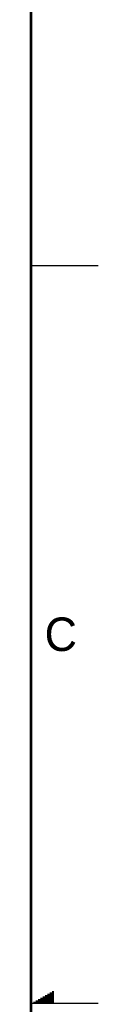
# Model space of a CAD drawing. Header units: inches. Extents: x 0 to 34, y 0 to 22.
# Tile 68 of 69: x 33.5 to 34, y 11 to 18.3. Entities that reach past the tile are written whole.
import ezdxf

# ---------------------------------------------------------------- set-up
doc = ezdxf.new("R2010")
doc.units = ezdxf.units.IN
doc.header["$LTSCALE"] = 1.87
doc.header["$MEASUREMENT"] = 0
doc.layers.get('0').update_dxf_attribs({"linetype": 'CONTINUOUS'})
doc.styles.add('TEXTSTYLE_2', font='txt')

msp = doc.modelspace()

# ---------------------------------------------------------------- linework, layer by layer
at = {"color": 2, "linetype": 'CONTINUOUS'}
for p, q in [((33.5, 16.5), (34, 16.5)), ((33.6386, 11.08), (33.6697, 11.08)), ((33.6559, 11.09), (33.6697, 11.09)), ((33.5173, 11.01), (33.6697, 11.01)), ((33.5347, 11.02), (33.6697, 11.02)), ((33.552, 11.03), (33.6697, 11.03)), ((33.5693, 11.04), (33.6697, 11.04)), ((33.5866, 11.05), (33.6697, 11.05)), ((33.6039, 11.06), (33.6697, 11.06)), ((33.6213, 11.07), (33.6697, 11.07)), ((34, 11), (33.5, 11))]:
    msp.add_line(p, q, dxfattribs=at)
at = {"color": 7, "linetype": 'CONTINUOUS', "const_width": 0.02}
msp.add_lwpolyline([(33.5, 0.5), (33.5, 21.5)], dxfattribs=at)

# ---------------------------------------------------------------- texts
at = {"color": 2, "linetype": 'CONTINUOUS', "insert": (33.6004, 13.8767), "char_height": 0.25, "width": 0.25, "attachment_point": 1, "line_spacing_factor": 0.9, "style": 'TEXTSTYLE_2'}
msp.add_mtext('C', dxfattribs=at)

doc.saveas('drawing.dxf')
